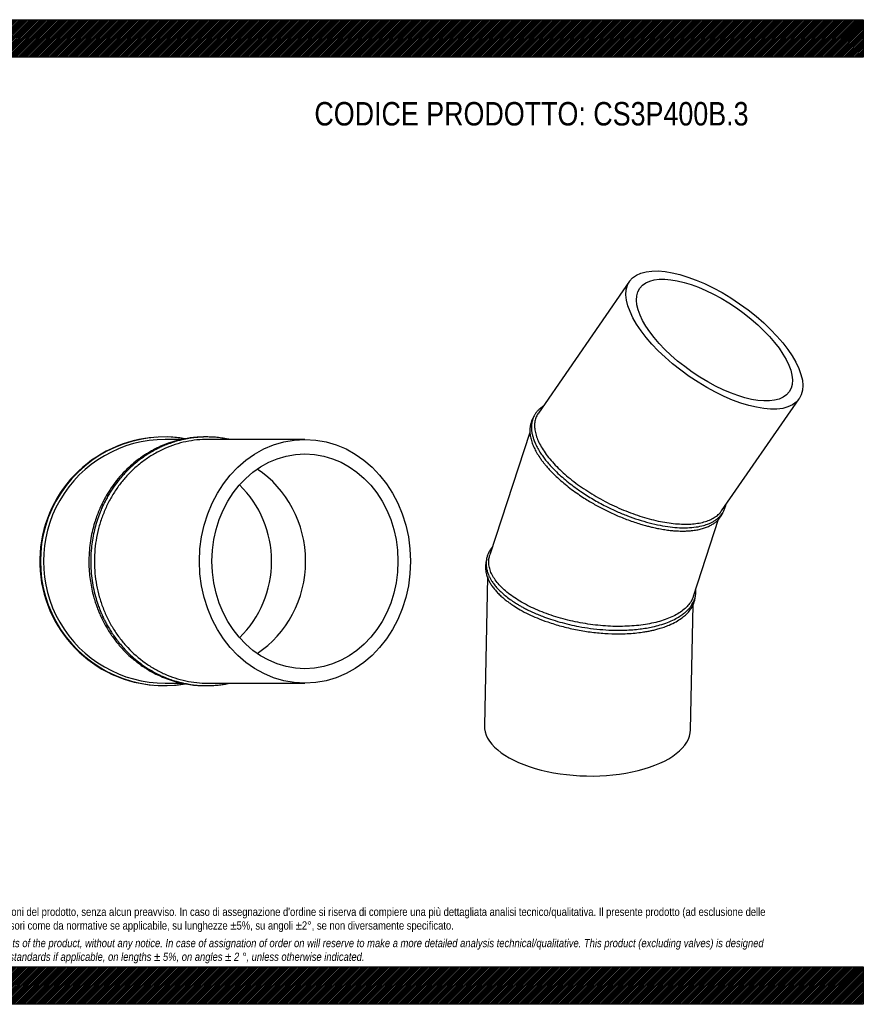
# Model space of a CAD drawing. Header units: millimetres. Extents: x 0 to 2285, y 0 to 1615.
# Tile 2 of 2: x 900 to 2285, y 0 to 1615. Entities that reach past the tile are written whole.
import ezdxf

# ---------------------------------------------------------------- set-up
doc = ezdxf.new("R2010")
doc.units = ezdxf.units.MM
doc.header["$LTSCALE"] = 7.692308
doc.layers.add('Default', color=7, linetype='Continuous')
doc.layers.add('TUBO_X_GOMITO_30', color=7, linetype='Continuous')

# ---------------------------------------------------------------- blocks, each defined once
blk = doc.blocks.new('SE1')
at = {"layer": 'TUBO_X_GOMITO_30', "color": 7, "linetype": 'Continuous'}
for p, q in [((1901.2, 1186.2), (1751.4, 970.1)), ((2052, 809.6), (2179.4, 993.4)), ((1737.5, 937.9), (1671.9, 737.6)), ((2005.8, 669.5), (2047.1, 795.8)), ((1667.8, 700.9), (1662.8, 457.4)), ((2001.2, 450.5), (2005.4, 655.6))]:
    blk.add_line(p, q, dxfattribs=at)
for major_axis in [(139.1, -96.4), (-122.6, 85)]:
    blk.add_ellipse((2040.3, 1089.8), major_axis=major_axis, ratio=0.428999, dxfattribs=at)
blk.add_ellipse((1832, 453.9), major_axis=(-169.2, 3.5), ratio=0.46865, start_param=0, end_param=3.141593, dxfattribs=at)
for points, knots in [([(1759, 981.1), (1758.8, 980.9), (1757.3, 979.9), (1754.6, 977.9), (1751.1, 974.8), (1748.5, 971.8), (1746.7, 969.3), (1745.5, 967.4), (1744.2, 965.1), (1742.9, 962.2), (1741.7, 958.7), (1740.8, 955.2), (1740.3, 951.7), (1740, 948), (1740.1, 943.5), (1740.6, 938.4), (1741.8, 933), (1743.5, 927.2), (1746, 920.9), (1749.4, 913.7), (1753.7, 906.4), (1758.4, 899.4), (1763.5, 892.8), (1769.4, 885.7), (1776.9, 877.6), (1785.8, 868.9), (1795.7, 860.3), (1807.3, 851), (1822.3, 840.3), (1840.9, 828.5), (1860.8, 817.6), (1879.9, 808.6), (1897.9, 801.2), (1915.6, 795), (1933.5, 789.7), (1951.1, 785.7), (1967.6, 783.1), (1982.7, 781.8), (1996.8, 781.7), (2010.3, 782.9), (2021.8, 785.2), (2029.9, 787.9), (2035.5, 790.5), (2040.1, 793), (2043.8, 795.6), (2046.4, 797.7), (2047.9, 799.2), (2049.3, 800.5), (2050.9, 802.3), (2052.9, 804.8), (2055.5, 808.9), (2056.7, 811.9), (2057.5, 813.9)], [0.4502782, 0.4502782, 0.4502782, 0.4502782, 0.4516637, 0.4595086, 0.468566, 0.4769947, 0.4819562, 0.4856547, 0.4902325, 0.4965181, 0.5041904, 0.5112219, 0.5170292, 0.5237018, 0.5315851, 0.5409662, 0.5499618, 0.5588496, 0.5693361, 0.5807498, 0.5926882, 0.6034699, 0.6128382, 0.6231559, 0.6361006, 0.6497408, 0.6632732, 0.6765537, 0.6944111, 0.7165542, 0.7386553, 0.757443, 0.7751279, 0.7928341, 0.8110402, 0.8296803, 0.8478665, 0.8649004, 0.8810868, 0.8994994, 0.9178041, 0.9312806, 0.9392444, 0.9480831, 0.9579057, 0.9626128, 0.9663821, 0.9696699, 0.9732709, 0.9794461, 0.9885436, 1, 1, 1, 1]), ([(1751.4, 970.1), (1751.2, 969.7), (1750.9, 969.3), (1749.3, 966.8), (1748.2, 964.5), (1746.5, 959.7), (1745.9, 957.2), (1745.2, 952), (1745.1, 949.3), (1745.4, 943.8), (1745.8, 940.9), (1747.2, 935), (1748.1, 932), (1750.4, 925.9), (1751.8, 922.7), (1755.1, 916.3), (1757, 913), (1761.2, 906.4), (1763.5, 903.1), (1768.7, 896.4), (1771.5, 893.1), (1777.5, 886.4), (1780.7, 883), (1790.8, 873), (1798.3, 866.4), (1810.5, 856.8), (1814.8, 853.7), (1823.4, 847.5), (1827.9, 844.5), (1841.5, 835.8), (1851, 830.3), (1865.8, 822.5), (1870.8, 820), (1880.9, 815.3), (1886, 813.1), (1896.2, 808.8), (1901.3, 806.9), (1911.5, 803.1), (1916.6, 801.4), (1931.8, 796.7), (1941.9, 794.1), (1956.4, 791.2), (1961.2, 790.4), (1970.5, 789.1), (1975.1, 788.6), (1984, 787.9), (1988.3, 787.7), (1996.6, 787.7), (2000.6, 787.9), (2012.1, 788.8), (2019.1, 790.1), (2028.6, 793), (2031.5, 794.1), (2037, 796.7), (2039.5, 798.1), (2044.1, 801.3), (2046.2, 803), (2049.5, 806.3), (2050.8, 807.9), (2052, 809.6)], [0.4657167, 0.4657167, 0.4657167, 0.4657167, 0.46875, 0.46875, 0.484375, 0.484375, 0.5, 0.5, 0.515625, 0.515625, 0.53125, 0.53125, 0.546875, 0.546875, 0.5625, 0.5625, 0.578125, 0.578125, 0.59375, 0.59375, 0.609375, 0.609375, 0.625, 0.625, 0.65625, 0.65625, 0.671875, 0.671875, 0.6875, 0.6875, 0.71875, 0.71875, 0.734375, 0.734375, 0.75, 0.75, 0.765625, 0.765625, 0.78125, 0.78125, 0.8125, 0.8125, 0.828125, 0.828125, 0.84375, 0.84375, 0.859375, 0.859375, 0.875, 0.875, 0.90625, 0.90625, 0.921875, 0.921875, 0.9375, 0.9375, 0.953125, 0.953125, 0.9657532, 0.9657532, 0.9657532, 0.9657532]), ([(1742.9, 962.1), (1742.6, 961.6), (1741.7, 960), (1740.2, 956.9), (1738.7, 952.5), (1737.7, 947.5), (1737.3, 942.1), (1737.5, 936.1), (1738.7, 929), (1741, 921.1), (1744.3, 913.2), (1748.4, 905.3), (1752.8, 898.3), (1756.8, 892.6), (1760.2, 888.2), (1763.8, 883.7), (1768.1, 878.8), (1773.1, 873.4), (1779.2, 867.3), (1786.5, 860.6), (1795.8, 852.6), (1802, 847.8), (1806, 844.8)], [0.8060648, 0.8060648, 0.8060648, 0.8060648, 0.8096768, 0.8169541, 0.825582, 0.8358265, 0.8453338, 0.8551861, 0.8679289, 0.8813335, 0.8938465, 0.9058791, 0.9187172, 0.9262547, 0.9321102, 0.938761, 0.9467107, 0.9546457, 0.9638463, 0.9744713, 0.9865221, 1, 1, 1, 1]), ([(1806, 844.8), (1809.8, 842), (1815.8, 837.6), (1826.2, 830.7), (1835.1, 825.2), (1843.8, 820.1), (1852.2, 815.5), (1861, 811), (1869.9, 806.6), (1879.2, 802.5), (1888.8, 798.4), (1898.8, 794.6), (1908.9, 791), (1918.4, 788), (1926.7, 785.6), (1933.9, 783.7), (1941.3, 782), (1949.7, 780.2), (1958.7, 778.7), (1967.3, 777.6), (1974.7, 776.9), (1981.2, 776.5), (1987.7, 776.4), (1995, 776.5), (2003.1, 777.1), (2011.2, 778.2), (2018.8, 779.9), (2025.8, 782), (2032, 784.6), (2037.4, 787.6), (2042.1, 790.9), (2045.9, 794.3), (2048.7, 797.5), (2050.7, 800.2), (2052.4, 803), (2053.5, 805.2), (2054.1, 806.5), (2054.2, 806.8)], [0, 0, 0, 0, 0.0126241, 0.0239521, 0.0339828, 0.0427151, 0.0518587, 0.0608814, 0.0700641, 0.0794112, 0.0890905, 0.0991753, 0.1096394, 0.119696, 0.1280736, 0.1348635, 0.1420648, 0.1511166, 0.1615895, 0.1711826, 0.1794891, 0.1868446, 0.1938047, 0.2030656, 0.2139181, 0.225401, 0.2365755, 0.2476475, 0.2586803, 0.2690056, 0.2787909, 0.2892597, 0.2965982, 0.3029745, 0.3083707, 0.3151223, 0.3167255, 0.3167255, 0.3167255, 0.3167255]), ([(1676.2, 750.8), (1674.9, 749.3), (1672.5, 745.9), (1669.6, 740.8), (1667.5, 735.4), (1666.1, 729.9), (1665.7, 725), (1665.7, 721.3), (1665.9, 718.7), (1666.2, 716.1), (1666.8, 713.2), (1667.5, 710.3), (1668.7, 706.9), (1670.2, 703.2), (1672.2, 699), (1674.9, 694.5), (1678.4, 689.4), (1682.9, 683.8), (1688.6, 677.9), (1695.2, 671.9), (1702.8, 665.9), (1710.2, 660.7), (1716.6, 656.7), (1721.9, 653.6), (1727.5, 650.5), (1734, 647.1), (1741.6, 643.5), (1749.8, 639.9), (1759.7, 635.9), (1771.9, 631.6), (1786.6, 627.1), (1802.2, 623.1), (1819, 619.5), (1837.4, 616.6), (1857.2, 614.5), (1876, 613.6), (1892.5, 613.7), (1906.2, 614.5), (1918, 615.7), (1928.9, 617.3), (1939.9, 619.4), (1951.6, 622.4), (1963.6, 626.5), (1974.6, 631.3), (1983.2, 636.2), (1989.6, 640.8), (1994.6, 645.1), (1998.8, 649.4), (2002, 653.6), (2004.5, 657.5), (2006.5, 661.4), (2008.2, 665.7), (2009.4, 670.3), (2010, 674.8), (2010.1, 678.7), (2010, 681.1), (2009.9, 682.1)], [0.3304442, 0.3304442, 0.3304442, 0.3304442, 0.3403436, 0.3518833, 0.361499, 0.3718812, 0.383176, 0.3884529, 0.3924678, 0.3973432, 0.4024467, 0.407954, 0.4131148, 0.4207102, 0.4281352, 0.4357664, 0.4451337, 0.4557575, 0.4668623, 0.4784924, 0.490671, 0.5025596, 0.510144, 0.5164643, 0.5229789, 0.530824, 0.5398899, 0.5490427, 0.5578987, 0.5716817, 0.5866834, 0.6016734, 0.6166623, 0.6344746, 0.6532097, 0.6720717, 0.6879051, 0.7010363, 0.7132907, 0.7245413, 0.7360002, 0.7503444, 0.7663565, 0.7825359, 0.7974306, 0.8083956, 0.817933, 0.8282857, 0.8376455, 0.8451175, 0.852346, 0.8611475, 0.8705057, 0.8784239, 0.8865226, 0.891693, 0.891693, 0.891693, 0.891693]), ([(1666.7, 729.8), (1666, 727.4), (1665.1, 723.9), (1664.6, 718.3), (1664.8, 714.1), (1665.2, 710.7), (1665.7, 707.7), (1666.5, 704.6), (1667.6, 701.3), (1669.2, 697.3), (1671.5, 692.5), (1674.7, 687.3), (1678.6, 681.9), (1683.3, 676.5), (1688.4, 671.2), (1694.1, 666.2), (1699.5, 661.8), (1705.2, 657.6), (1712.3, 652.8), (1722.2, 646.8), (1735, 640.1), (1750, 633.4), (1767.9, 626.6), (1789, 620.1), (1812.4, 614.6), (1836.4, 610.6), (1860.3, 608.3), (1880.6, 607.6), (1897.1, 608.1), (1909.9, 609), (1920.8, 610.3), (1929.4, 611.7), (1936.2, 613), (1942.8, 614.5), (1950, 616.4), (1957.9, 619), (1967.5, 622.6), (1977.3, 627.4), (1986.1, 633), (1992.8, 638.4), (1998, 643.7), (2002.5, 649.7), (2005.7, 655.7), (2007.4, 660.7), (2008.4, 664.7), (2008.7, 667), (2008.9, 668.3), (2008.9, 668.5)], [0, 0, 0, 0, 0.0122357, 0.0222705, 0.0296975, 0.0355021, 0.0406536, 0.0460111, 0.0518282, 0.0589486, 0.0675153, 0.0774733, 0.0875724, 0.0969558, 0.1077417, 0.1173699, 0.126381, 0.1337166, 0.1424922, 0.1561729, 0.1725751, 0.1883405, 0.206462, 0.228803, 0.2511393, 0.2734744, 0.2958114, 0.3181544, 0.331515, 0.3445356, 0.3569077, 0.3656434, 0.3729131, 0.3798325, 0.3883807, 0.3989748, 0.4100092, 0.4270979, 0.4429044, 0.4552594, 0.4668793, 0.4796554, 0.4932519, 0.5032599, 0.5088244, 0.5154572, 0.5162943, 0.5162943, 0.5162943, 0.5162943]), ([(2005.8, 669.5), (2005.7, 669.2), (2005.6, 668.9), (2004.6, 666.1), (2003.4, 663.6), (1999.1, 656.5), (1995.2, 652.1), (1988, 646), (1985.3, 644), (1979.5, 640.3), (1976.3, 638.5), (1966.2, 633.6), (1958.6, 630.7), (1946.2, 627.1), (1941.8, 626), (1932.8, 624.2), (1928.2, 623.3), (1918.6, 622), (1913.7, 621.4), (1903.7, 620.6), (1898.6, 620.3), (1888.3, 620), (1883, 619.9), (1872.4, 620.1), (1866.9, 620.4), (1856, 621.1), (1850.5, 621.6), (1839.5, 622.9), (1834, 623.6), (1823, 625.4), (1817.5, 626.4), (1806.6, 628.7), (1801.2, 630), (1785.2, 634.1), (1774.8, 637.3), (1759.9, 642.7), (1755.1, 644.7), (1745.6, 648.7), (1741.1, 650.7), (1732.3, 655.1), (1728, 657.4), (1720, 662), (1716.2, 664.4), (1708.9, 669.2), (1705.5, 671.7), (1699, 676.8), (1696, 679.4), (1690.4, 684.8), (1687.8, 687.4), (1683.2, 692.9), (1681.1, 695.6), (1677.5, 701.1), (1675.9, 703.8), (1673.3, 709.3), (1672.3, 712.1), (1670.8, 717.5), (1670.3, 720.2), (1669.9, 725.6), (1670, 728.2), (1670.7, 733.1), (1671.2, 735.4), (1671.9, 737.5)], [0.0136747, 0.0136747, 0.0136747, 0.0136747, 0.015625, 0.015625, 0.03125, 0.03125, 0.0625, 0.0625, 0.078125, 0.078125, 0.09375, 0.09375, 0.125, 0.125, 0.140625, 0.140625, 0.15625, 0.15625, 0.171875, 0.171875, 0.1875, 0.1875, 0.203125, 0.203125, 0.21875, 0.21875, 0.234375, 0.234375, 0.25, 0.25, 0.265625, 0.265625, 0.28125, 0.28125, 0.3125, 0.3125, 0.328125, 0.328125, 0.34375, 0.34375, 0.359375, 0.359375, 0.375, 0.375, 0.390625, 0.390625, 0.40625, 0.40625, 0.421875, 0.421875, 0.4375, 0.4375, 0.453125, 0.453125, 0.46875, 0.46875, 0.484375, 0.484375, 0.5, 0.5, 0.5135983, 0.5135983, 0.5135983, 0.5135983])]:
    blk.add_open_spline(points, degree=3, knots=knots, dxfattribs=at)
blk.add_open_spline([(2057.5, 813.9), (2058.2, 816.1), (2058.8, 817.8), (2059.2, 819.9)], degree=3, dxfattribs=at)
blk = doc.blocks.new('SE2')
at = {"layer": 'TUBO_X_GOMITO_30', "color": 7, "linetype": 'Continuous'}
for p, q in [((1166.8, 926.8), (1139.3, 926.8)), ((1368.4, 926.8), (1209.3, 926.8)), ((1139.3, 526.8), (1166.8, 526.8)), ((1209.3, 526.8), (1368.4, 526.8))]:
    blk.add_line(p, q, dxfattribs=at)
for centre, radius, start, end in [((1137.3, 726.8), 204, 93.3684, 264.4152), ((1138.3, 726.8), 204, 80.3892, 279.5575), ((1139.3, 726.8), 200, 89.998, 270.002), ((1137.3, 726.8), 204, 80.3067, 86.713), ((1137.3, 726.8), 176.3, 0, 45.3627), ((1137.3, 726.8), 176.3, 0, 45.3627), ((1137.3, 726.8), 176.3, 314.6373, 360), ((1137.3, 726.8), 176.3, 314.6373, 0), ((1137.3, 726.8), 204, 274.8403, 279.7408)]:
    blk.add_arc(centre, radius, start, end, dxfattribs=at)
for major_axis in [(0, 200), (0, 176.3)]:
    blk.add_ellipse((1368.4, 726.8), major_axis=major_axis, ratio=0.866025, dxfattribs=at)
for major_axis, start_param, end_param in [((0, 176.3), 3.682335, 5.742443), ((0, -176.3), 0.540742, 2.60085)]:
    blk.add_ellipse((1205.2, 726.8), major_axis=major_axis, ratio=0.931852, start_param=start_param, end_param=end_param, dxfattribs=at)
for points, knots in [([(1204.7, 930.8), (1204.5, 930.8), (1201.3, 930.8), (1195.6, 930.6), (1187.6, 930.1), (1179.4, 929.1), (1169.7, 927.5), (1157.7, 924.8), (1143.3, 920.4), (1130.7, 915.2), (1121.2, 910.4), (1115.8, 907.5), (1112, 905.3), (1109.3, 903.6), (1106.7, 902.1), (1103.2, 899.8), (1098.6, 896.6), (1091.4, 891.2), (1081.6, 883.1), (1070.2, 872.1), (1059.5, 859.7), (1050.1, 847), (1043.2, 835.9), (1038.2, 826.7), (1034.5, 819.3), (1030.9, 811.4), (1027.3, 802.4), (1023.8, 792.2), (1020.4, 780.6), (1017.5, 767.8), (1015.1, 752.3), (1014.4, 742.8), (1014.1, 736.8)], [0.7573479, 0.7573479, 0.7573479, 0.7573479, 0.7578948, 0.7654085, 0.7716641, 0.7779502, 0.7863453, 0.796163, 0.8089256, 0.8239094, 0.8300296, 0.8353794, 0.8389486, 0.8410488, 0.8432281, 0.846304, 0.8513468, 0.8569354, 0.8685428, 0.8822626, 0.8955293, 0.9080774, 0.9199754, 0.9267073, 0.9330126, 0.9395085, 0.9474028, 0.9556948, 0.9650115, 0.975463, 0.9871922, 1, 1, 1, 1]), ([(1244.7, 926.8), (1243.8, 927), (1239.5, 927.9), (1231.8, 929.2), (1221.5, 930.3), (1211.5, 930.8), (1202.7, 930.8), (1195.3, 930.4), (1189.2, 929.9), (1184.2, 929.3), (1180, 928.7), (1175.8, 928), (1170.8, 927), (1164.4, 925.6), (1157.1, 923.7), (1149, 921.1), (1140.9, 918.1), (1133.4, 914.9), (1127.1, 911.9), (1121.8, 909.1), (1116.9, 906.4), (1111.5, 903.1), (1104.8, 898.8), (1096.7, 893), (1087.3, 885.4), (1076.3, 875.2), (1065, 862.8), (1056.1, 851.1), (1049.9, 841.7), (1045.7, 834.8), (1042, 828.2), (1039.2, 822.6), (1037.2, 818.5), (1035.5, 814.9), (1033.7, 810.8), (1031.7, 805.7), (1029.5, 799.8), (1027.4, 793.7), (1024.9, 785.5), (1022.1, 774.8), (1019.6, 761.7), (1017.7, 747.4), (1016.7, 731.8), (1017, 715.4), (1018.4, 699.3), (1020.9, 683.9), (1024.3, 669.8), (1027.9, 658.1), (1031, 649.6), (1033.3, 643.8), (1035.4, 639.1), (1037.5, 634.4), (1040.2, 629), (1043.5, 622.6), (1047.6, 615.6), (1052.3, 608.2), (1057.7, 600.4), (1063.9, 592.4), (1071.3, 583.8), (1079.7, 575.1), (1090.3, 565.6), (1097.1, 560.4), (1101.4, 557.2)], [0.5624738, 0.5624738, 0.5624738, 0.5624738, 0.5648406, 0.5733944, 0.5821392, 0.5908721, 0.5984719, 0.6043149, 0.6095564, 0.6138179, 0.6171696, 0.6200654, 0.624568, 0.6300309, 0.6363357, 0.6435661, 0.6512586, 0.6579837, 0.6636987, 0.6686909, 0.6729607, 0.6774385, 0.6843115, 0.6925936, 0.7019734, 0.7138433, 0.7288878, 0.7426128, 0.7491119, 0.7556583, 0.7620355, 0.7670241, 0.7704377, 0.7728795, 0.7764518, 0.7810183, 0.7859428, 0.7910641, 0.796355, 0.806081, 0.8169459, 0.8274169, 0.8399123, 0.8532558, 0.8657825, 0.8774253, 0.8896911, 0.8998919, 0.906105, 0.9109975, 0.914636, 0.9181606, 0.9231587, 0.928982, 0.9353555, 0.9423337, 0.9500154, 0.9579482, 0.9668796, 0.976945, 0.9879846, 1, 1, 1, 1]), ([(1209.3, 926.8), (1203.2, 926.8), (1197.2, 926.5), (1185.2, 925.2), (1179.1, 924.3), (1161.2, 920.5), (1149.5, 916.7), (1132.6, 909.2), (1127.1, 906.4), (1116.3, 900.3), (1111.1, 896.9), (1100.9, 889.6), (1096, 885.7), (1086.6, 877.5), (1082.1, 873.1), (1073.5, 864), (1069.5, 859.2), (1061.7, 849.2), (1058.1, 843.9), (1051.2, 833), (1048.1, 827.4), (1042.2, 815.8), (1039.6, 809.8), (1034.9, 797.7), (1032.8, 791.5), (1029.2, 778.9), (1027.7, 772.5), (1025.3, 759.6), (1024.4, 753.1), (1023.2, 739.9), (1022.9, 733.4), (1022.9, 720.2), (1023.2, 713.6), (1024.4, 700.5), (1025.3, 694.1), (1027.7, 681.3), (1029.1, 675), (1032.7, 662.5), (1034.7, 656.3), (1039.4, 644.2), (1042.1, 638.2), (1047.8, 626.6), (1051, 621), (1057.8, 610.1), (1061.5, 604.8), (1069.2, 594.6), (1073.4, 589.8), (1086.3, 575.9), (1095.9, 567.6), (1111.1, 556.7), (1116.3, 553.3), (1127.1, 547.2), (1132.5, 544.4), (1149.3, 537), (1160.8, 533.2), (1178.8, 529.4), (1184.8, 528.4), (1196.9, 527.1), (1203, 526.8), (1209.1, 526.8), (1209.2, 526.8), (1209.3, 526.8)], [0.2501363, 0.2501363, 0.2501363, 0.2501363, 0.265625, 0.265625, 0.28125, 0.28125, 0.3125, 0.3125, 0.328125, 0.328125, 0.34375, 0.34375, 0.359375, 0.359375, 0.375, 0.375, 0.390625, 0.390625, 0.40625, 0.40625, 0.421875, 0.421875, 0.4375, 0.4375, 0.453125, 0.453125, 0.46875, 0.46875, 0.484375, 0.484375, 0.5, 0.5, 0.515625, 0.515625, 0.53125, 0.53125, 0.546875, 0.546875, 0.5625, 0.5625, 0.578125, 0.578125, 0.59375, 0.59375, 0.609375, 0.609375, 0.625, 0.625, 0.65625, 0.65625, 0.671875, 0.671875, 0.6875, 0.6875, 0.71875, 0.71875, 0.734375, 0.734375, 0.75, 0.75, 0.7501834, 0.7501834, 0.7501834, 0.7501834]), ([(1014.1, 736.8), (1013.9, 731), (1013.7, 721.9), (1014.6, 707), (1016.2, 693.9), (1018.5, 681.2), (1021.3, 669.9), (1024.1, 660.4), (1026.8, 652.6), (1029.5, 645.5), (1032.5, 638.6), (1036.7, 629.6), (1043.1, 617.6), (1052.4, 603.2), (1063.8, 588.5), (1075.7, 575.9), (1086.4, 566.3), (1094.7, 559.8), (1100.7, 555.5), (1105.2, 552.5), (1108.9, 550.2), (1114.1, 547.1), (1121.7, 542.8), (1132.2, 537.8), (1144.1, 533), (1156.9, 529), (1169.9, 526), (1181.8, 524.1), (1191.8, 523.2), (1199.7, 522.8), (1204.4, 522.8), (1206.6, 522.8)], [0, 0, 0, 0, 0.0122502, 0.0234589, 0.033434, 0.0436833, 0.0532721, 0.0608098, 0.0668513, 0.0727427, 0.0787009, 0.0847377, 0.0962564, 0.1108143, 0.1255791, 0.141039, 0.1528049, 0.1605255, 0.16686, 0.1708767, 0.1738965, 0.1775347, 0.1858088, 0.1954807, 0.2065045, 0.2177772, 0.2289543, 0.2398631, 0.2479188, 0.2542843, 0.2597518, 0.2597518, 0.2597518, 0.2597518]), ([(1101.4, 557.2), (1106.2, 553.9), (1113.7, 548.9), (1126.7, 541.8), (1137.8, 536.7), (1148.1, 532.8), (1156.6, 530.1), (1163.6, 528.2), (1168.9, 527), (1172.8, 526.2), (1175.7, 525.6), (1178.4, 525.1), (1181.7, 524.6), (1186.9, 523.9), (1194.2, 523.2), (1203.6, 522.7), (1213.6, 522.8), (1223.4, 523.4), (1232, 524.5), (1239, 525.6), (1243.1, 526.4), (1244.7, 526.8)], [0, 0, 0, 0, 0.0129404, 0.0246295, 0.0350649, 0.0440357, 0.0517128, 0.0576403, 0.062108, 0.0654627, 0.0675565, 0.0695373, 0.0723343, 0.0758725, 0.0828331, 0.090874, 0.0994747, 0.1080282, 0.1153792, 0.121474, 0.1257555, 0.1257555, 0.1257555, 0.1257555])]:
    blk.add_open_spline(points, degree=3, knots=knots, dxfattribs=at)

msp = doc.modelspace()

# ---------------------------------------------------------------- hatches: boundary and pattern name
at = {"layer": 'Default', "linetype": 'Continuous'}
h = msp.add_hatch(dxfattribs=at)
h.set_pattern_fill('LINE', scale=0.629921, angle=45, style=0)
h.paths.add_polyline_path([(2284.6, 1553.8), (2284.6, 1615.4), (0, 1615.4), (0, 1553.8)])
for points in [[(2284.6, 1553.8), (2284.6, 1615.4), (0, 1615.4), (0, 1553.8)], [(2284.6, 0), (2284.6, 61.5), (0, 61.5), (0, 0)]]:
    msp.add_hatch(color=7, dxfattribs=at).paths.add_polyline_path(points)
h = msp.add_hatch(dxfattribs=at)
h.set_pattern_fill('LINE', scale=0.629921, angle=45, style=0)
h.paths.add_polyline_path([(2284.6, 0), (2284.6, 61.5), (0, 61.5), (0, 0)])

# ---------------------------------------------------------------- linework, layer by layer
at = {"layer": 'Default', "color": 7, "linetype": 'Continuous'}
for p, q in [((0, 1615.4), (2284.6, 1615.4)), ((2284.6, 1615.4), (2284.6, 1553.8)), ((2284.6, 1553.8), (0, 1553.8)), ((0, 61.5), (2284.6, 61.5)), ((2284.6, 61.5), (2284.6, 0)), ((2284.6, 0), (0, 0))]:
    msp.add_line(p, q, dxfattribs=at)

# ---------------------------------------------------------------- block references
at = {"layer": 'Default'}
for name in ['SE1', 'SE2']:
    msp.add_blockref(name, (0, 0), dxfattribs=at)

# ---------------------------------------------------------------- texts
at = {"layer": 'Default', "attachment_point": 1}
for s, insert, char_height, width in [('{\\fArial Narrow|b0||i0||c0|p34;\\C7;\\H38.46153846;\\W1.;CODICE PRODOTTO: CS3P400B.3}', (1383.9, 1480.3), 38.462, 714.24), ("{\\fArial Narrow|b0||i0||c0|p34;\\C7;\\H13.46153846;\\W1.;PLASTITALIA si riserva il diritto di revisionare la presente specifica, mantenendo la conformità alle prescrizioni del prodotto, senza alcun preavviso. In caso di assegnazione d'ordine si riserva di compiere una più dettagliata analisi tecnico/qualitativa. Il presente prodotto (ad esclusione delle \\P}{\\fArial Narrow|b0||i0||c0|p34;\\C7;\\H13.46153846;\\W1.;valvole) è progettato per applicazioni non previste dalla direttiva 2014/68/EU. Tolleranza su diametri e spessori come da normative se applicabile, su lunghezze ±5%, su angoli ±2°, se non diversamente specificato.\\P}{\\fArial Narrow|b0||i0||c0|p34;\\C7;\\H3.846153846;\\W1.;   \\P}{\\fArial Narrow|b0||i1||c0|p34;\\C7;\\H13.46153846;\\W1.;PLASTITALIA on reserves the right to revise this specification, maintaining the conformity to the requirements of the product, without any notice. In case of assignation of order on will reserve to make a more detailed analysis technical/qualitative. This product (excluding valves) is designed \\P}{\\fArial Narrow|b0||i1||c0|p34;\\C7;\\H13.46153846;\\W1.;for applications not covered by Directive 2014/68 / EU. The tolerance on diameters and thicknesses as the standards if applicable, on lengths ± 5%, on angles ± 2 °, unless otherwise indicated.\\P}", (153.8, 158.5), 13.4615, 1976.923)]:
    msp.add_mtext(s, dxfattribs=dict(at, insert=insert, char_height=char_height, width=width))

doc.saveas('drawing.dxf')
